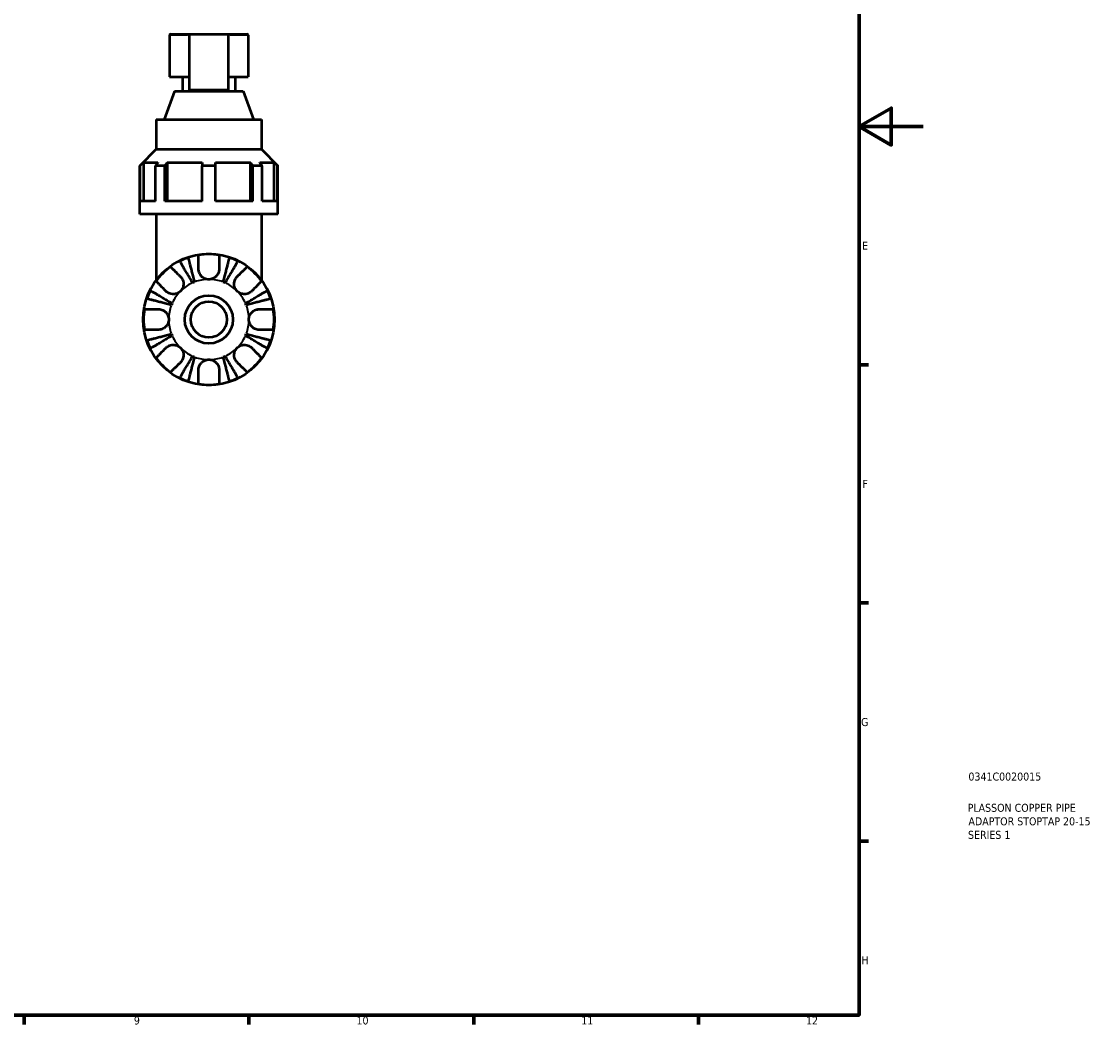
# Model space of a CAD drawing. Header units: millimetres. Extents: x 0 to 896, y 0 to 747.
# Tile 7 of 10: x 560 to 896, y 17 to 330. Entities that reach past the tile are written whole.
import ezdxf

# ---------------------------------------------------------------- set-up
doc = ezdxf.new("R2010")
doc.units = ezdxf.units.MM
for name, color, linetype, lineweight in [('Border (ISO)', 7, 'Continuous', 70), ('Title (ISO)', 7, 'Continuous', 50), ('Visible (ISO)', 7, 'Continuous', 50), ('Visible Narrow (ISO)', 7, 'Continuous', 35)]:
    doc.layers.add(name, color=color, linetype=linetype, lineweight=lineweight)
doc.styles.add('Note Text (ISO)', font='tahoma.ttf')

# ---------------------------------------------------------------- blocks, each defined once
blk = doc.blocks.new('Borders Default Border')
at = {"layer": 'Border (ISO)'}
for p, q in [((821, 222.75), (823.9, 222.75)), ((821, 148.5), (823.9, 148.5)), ((821, 74.25), (823.9, 74.25)), ((560.67, 20), (560.67, 17.1)), ((630.75, 20), (630.75, 17.1)), ((700.83, 20), (700.83, 17.1)), ((770.92, 20), (770.92, 17.1))]:
    blk.add_line(p, q, dxfattribs=at)
at = {"layer": 'Border (ISO)', "flags": 128}
for points in [[(20, 20), (20, 574), (821, 574), (821, 20), (20, 20)], [(841, 297), (821, 297), (831, 302.77), (831, 291.23), (821, 297)]]:
    blk.add_lwpolyline(points, dxfattribs=at)
at = {"layer": 'Border (ISO)', "color": 232, "true_color": 0xca0064, "char_height": 2.5, "attachment_point": 7, "style": 'Note Text (ISO)'}
for s, insert in [('E', (821.94, 258.63)), ('F', (822, 184.38)), ('G', (821.61, 110.08)), ('H', (821.74, 35.88)), ('9', (594.88, 17.05)), ('10', (664.29, 17.05)), ('11', (734.37, 17.1)), ('12', (804.46, 17.1))]:
    blk.add_mtext(s, dxfattribs=dict(at, insert=insert))
blk = doc.blocks.new('Title Blocks ISO')
at = {"layer": 'Title (ISO)', "color": 232, "true_color": 0xca0064, "style": 'Note Text (ISO)'}
for tag, p in [('PART_NUMBER_001', (34.08, 73.13)), ('DESCRIPTION_001', (33.84, 63.4)), ('DESCRIPTION_002', (34.09, 59.18)), ('DESCRIPTION_003', (33.96, 54.97))]:
    blk.add_attdef(tag, p, '', height=2.5, dxfattribs=at)

msp = doc.modelspace()

# ---------------------------------------------------------------- linework, layer by layer
at = {"layer": 'Visible (ISO)'}
for p, q in [((606.361, 325.877), (612.101, 325.877)), ((612.101, 325.877), (612.101, 308.522)), ((612.101, 325.877), (624.401, 325.877)), ((624.401, 308.522), (624.401, 325.877)), ((624.401, 325.877), (630.141, 325.877)), ((605.951, 325.467), (605.951, 312.527)), ((630.551, 325.467), (630.551, 312.527)), ((605.951, 312.527), (612.101, 312.527)), ((610.051, 312.527), (610.051, 308.077)), ((624.401, 312.527), (630.551, 312.527)), ((626.451, 312.527), (626.451, 308.077)), ((607.571, 308.077), (604.331, 299.177)), ((607.571, 308.077), (628.931, 308.077)), ((612.101, 308.522), (624.401, 308.522)), ((628.931, 308.077), (632.171, 299.177)), ((601.851, 299.177), (634.651, 299.177)), ((601.851, 299.177), (601.851, 289.927)), ((634.651, 299.177), (634.651, 289.927)), ((601.851, 289.927), (596.726, 284.802)), ((601.851, 289.927), (634.651, 289.927)), ((634.651, 289.927), (639.776, 284.802)), ((597.854, 285.827), (597.854, 273.777)), ((597.854, 285.827), (602.378, 285.827)), ((605.277, 285.827), (605.277, 273.777)), ((605.277, 285.827), (616.201, 285.827)), ((620.301, 285.827), (631.224, 285.827)), ((631.224, 273.777), (631.224, 285.827)), ((634.123, 285.827), (638.648, 285.827)), ((638.648, 273.777), (638.648, 285.827)), ((596.824, 284.802), (596.726, 284.802)), ((596.726, 269.677), (596.726, 284.802)), ((596.824, 273.777), (596.824, 284.802)), ((601.65, 273.777), (601.65, 284.802)), ((604.549, 284.802), (601.65, 284.802)), ((604.549, 273.777), (604.549, 284.802)), ((616.201, 273.777), (616.201, 284.802)), ((620.301, 284.802), (616.201, 284.802)), ((620.301, 273.777), (620.301, 284.802)), ((631.953, 273.777), (631.953, 284.802)), ((634.852, 284.802), (631.953, 284.802)), ((634.852, 273.777), (634.852, 284.802)), ((639.678, 273.777), (639.678, 284.802)), ((639.776, 284.802), (639.678, 284.802)), ((639.776, 269.677), (639.776, 284.802)), ((601.65, 273.777), (596.824, 273.777)), ((616.201, 273.777), (604.549, 273.777)), ((631.953, 273.777), (620.301, 273.777)), ((639.678, 273.777), (634.852, 273.777)), ((639.776, 269.677), (596.726, 269.677)), ((601.851, 269.677), (601.851, 249.177)), ((634.651, 269.677), (634.651, 249.177))]:
    msp.add_line(p, q, dxfattribs=at)
for radius in [20.5, 7.5, 5.625]:
    msp.add_circle((618.251, 236.877), radius, dxfattribs=at)
for centre, radius, start, end in [((606.361, 325.467), 0.41, 90, 180), ((630.141, 325.467), 0.41, 0, 90), ((618.251, 236.877), 20.338, 108.56594, 116.43406), ((618.251, 236.877), 20.338, 80.94758, 99.05242), ((618.251, 236.877), 20.338, 63.56594, 71.43406), ((618.251, 236.877), 20.338, 125.94758, 144.05242), ((618.251, 236.877), 20.338, 35.94758, 54.05242), ((618.251, 236.877), 12.5, 111.12477, 113.87523), ((618.251, 236.877), 12.5, 66.12477, 68.87523), ((618.251, 236.877), 20.338, 153.56594, 161.43406), ((618.251, 236.877), 20.338, 18.56594, 26.43406), ((618.251, 236.877), 12.5, 156.12477, 158.87523), ((618.251, 236.877), 12.5, 21.12477, 23.87523), ((618.251, 236.877), 20.338, 170.94758, 189.05242), ((618.251, 236.877), 20.338, 350.94758, 9.05242), ((618.251, 236.877), 12.5, 201.12477, 203.87523), ((618.251, 236.877), 12.5, 336.12477, 338.87523), ((618.251, 236.877), 20.338, 198.56594, 206.43406), ((618.251, 236.877), 20.338, 333.56594, 341.43406), ((618.251, 236.877), 12.5, 246.12477, 248.87523), ((618.251, 236.877), 12.5, 291.12477, 293.87523), ((618.251, 236.877), 20.338, 215.94758, 234.05242), ((618.251, 236.877), 20.338, 305.94758, 324.05242), ((618.251, 236.877), 20.338, 243.56594, 251.43406), ((618.251, 236.877), 20.338, 288.56594, 296.43406), ((618.251, 236.877), 20.338, 260.94758, 279.05242)]:
    msp.add_arc(centre, radius, start, end, dxfattribs=at)
for points, weights in [([(596.824, 284.802), (597.351, 285.328), (597.854, 285.827)], [1.46765641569, 1.50109242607, 1.53436807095]), ([(602.378, 285.827), (602.023, 285.328), (601.65, 284.802)], [1.53436807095, 1.50109242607, 1.46765641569]), ([(604.549, 284.802), (604.922, 285.328), (605.277, 285.827)], [1.46765641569, 1.50109242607, 1.53436807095]), ([(616.201, 285.827), (616.201, 285.328), (616.201, 284.802)], [1.53436807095, 1.50109242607, 1.46765641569]), ([(620.301, 284.802), (620.301, 285.328), (620.301, 285.827)], [1.46765641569, 1.50109242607, 1.53436807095]), ([(631.224, 285.827), (631.58, 285.328), (631.953, 284.802)], [1.53436807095, 1.50109242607, 1.46765641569]), ([(634.852, 284.802), (634.479, 285.328), (634.123, 285.827)], [1.46765641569, 1.50109242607, 1.53436807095]), ([(638.648, 285.827), (639.15, 285.328), (639.678, 284.802)], [1.53436807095, 1.50109242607, 1.46765641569])]:
    msp.add_rational_spline(points, weights, degree=2, dxfattribs=at)
for points, knots in [([(611.775, 256.157), (611.802, 256.056), (611.841, 255.902), (611.935, 255.54), (611.998, 255.296), (612.148, 254.715), (612.235, 254.378), (612.411, 253.7), (612.515, 253.297), (612.74, 252.428), (612.86, 251.963), (613.089, 251.076), (613.22, 250.572), (613.486, 249.544), (613.621, 249.018), (613.746, 248.537)], [0.1517793, 0.1517793, 0.1517793, 0.1517793, 0.2961661, 0.2961661, 0.4444368, 0.4444368, 0.5927075, 0.5927075, 0.7410306, 0.7410306, 0.8893538, 0.8893538, 1.0383556, 1.0383556, 1.1873575, 1.1873575, 1.1873575, 1.1873575]), ([(615.051, 252.577), (615.051, 252.902), (615.051, 253.229), (615.051, 253.996), (615.051, 254.418), (615.051, 255.124), (615.051, 255.472), (615.051, 256.074), (615.051, 256.327), (615.051, 256.7), (615.051, 256.858), (615.051, 256.963)], [4.03217579, 4.03217579, 4.03217579, 4.03217579, 4.13513094, 4.13513094, 4.28512034, 4.28512034, 4.43331426, 4.43331426, 4.58150818, 4.58150818, 4.72425651, 4.72425651, 4.72425651, 4.72425651]), ([(621.451, 256.963), (621.451, 256.856), (621.451, 256.697), (621.451, 256.319), (621.451, 256.064), (621.451, 255.456), (621.451, 255.104), (621.451, 254.396), (621.451, 253.974), (621.451, 253.215), (621.451, 252.895), (621.451, 252.577)], [0.15181312, 0.15181312, 0.15181312, 0.15181312, 0.29606056, 0.29606056, 0.44503351, 0.44503351, 0.59400646, 0.59400646, 0.74323773, 0.74323773, 0.84387145, 0.84387145, 0.84387145, 0.84387145]), ([(622.756, 248.537), (622.88, 249.019), (623.016, 249.545), (623.283, 250.574), (623.413, 251.078), (623.643, 251.966), (623.763, 252.432), (623.988, 253.301), (624.092, 253.705), (624.267, 254.382), (624.354, 254.718), (624.504, 255.298), (624.567, 255.542), (624.661, 255.903), (624.7, 256.056), (624.727, 256.157)], [3.5756593, 3.5756593, 3.5756593, 3.5756593, 3.7248146, 3.7248146, 3.8739699, 3.8739699, 4.0224453, 4.0224453, 4.1709208, 4.1709208, 4.3190383, 4.3190383, 4.4671558, 4.4671558, 4.6112434, 4.6112434, 4.6112434, 4.6112434]), ([(606.311, 253.342), (606.386, 253.267), (606.499, 253.155), (606.766, 252.887), (606.947, 252.707), (607.377, 252.277), (607.625, 252.028), (608.126, 251.527), (608.425, 251.229), (608.961, 250.692), (609.188, 250.466), (609.412, 250.242)], [0.15181312, 0.15181312, 0.15181312, 0.15181312, 0.29606056, 0.29606056, 0.44503351, 0.44503351, 0.59400646, 0.59400646, 0.74323773, 0.74323773, 0.84387145, 0.84387145, 0.84387145, 0.84387145]), ([(613.192, 248.308), (612.939, 248.736), (612.664, 249.204), (612.124, 250.121), (611.86, 250.569), (611.394, 251.359), (611.15, 251.773), (610.694, 252.547), (610.483, 252.907), (610.128, 253.509), (609.951, 253.809), (609.647, 254.325), (609.52, 254.541), (609.33, 254.863), (609.25, 254.999), (609.197, 255.089)], [3.5756593, 3.5756593, 3.5756593, 3.5756593, 3.7248146, 3.7248146, 3.8739699, 3.8739699, 4.0224453, 4.0224453, 4.1709208, 4.1709208, 4.3190383, 4.3190383, 4.4671558, 4.4671558, 4.6112434, 4.6112434, 4.6112434, 4.6112434]), ([(618.251, 249.377), (618.019, 249.377), (617.788, 249.403), (617.314, 249.507), (617.074, 249.591), (616.476, 249.883), (616.146, 250.133), (615.689, 250.641), (615.534, 250.866), (615.329, 251.261), (615.262, 251.422), (615.159, 251.738), (615.121, 251.892), (615.065, 252.225), (615.051, 252.402), (615.051, 252.577)], [0, 0, 0, 0, 0.06960453, 0.06960453, 0.14559569, 0.14559569, 0.26884906, 0.26884906, 0.35168426, 0.35168426, 0.40551291, 0.40551291, 0.45571277, 0.45571277, 0.51333093, 0.51333093, 0.51333093, 0.51333093]), ([(621.451, 252.577), (621.451, 252.544), (621.45, 252.511), (621.444, 252.296), (621.422, 252.113), (621.353, 251.778), (621.31, 251.626), (621.192, 251.303), (621.113, 251.134), (620.864, 250.706), (620.672, 250.462), (620.164, 249.984), (619.838, 249.772), (619.091, 249.461), (618.674, 249.377), (618.251, 249.377)], [-0.51941856, -0.51941856, -0.51941856, -0.51941856, -0.50814121, -0.50814121, -0.44746114, -0.44746114, -0.39689748, -0.39689748, -0.33842903, -0.33842903, -0.24344262, -0.24344262, -0.12683785, -0.12683785, 0, 0, 0, 0]), ([(627.305, 255.089), (627.251, 254.999), (627.171, 254.862), (626.981, 254.54), (626.853, 254.323), (626.549, 253.806), (626.372, 253.506), (626.017, 252.903), (625.805, 252.544), (625.35, 251.77), (625.106, 251.356), (624.641, 250.567), (624.377, 250.119), (623.838, 249.203), (623.562, 248.736), (623.31, 248.308)], [0.1517793, 0.1517793, 0.1517793, 0.1517793, 0.2961661, 0.2961661, 0.4444368, 0.4444368, 0.5927075, 0.5927075, 0.7410306, 0.7410306, 0.8893538, 0.8893538, 1.0383556, 1.0383556, 1.1873575, 1.1873575, 1.1873575, 1.1873575]), ([(627.09, 250.242), (627.319, 250.471), (627.55, 250.702), (628.092, 251.245), (628.391, 251.543), (628.89, 252.042), (629.137, 252.289), (629.562, 252.714), (629.741, 252.893), (630.005, 253.157), (630.116, 253.268), (630.19, 253.342)], [4.03217579, 4.03217579, 4.03217579, 4.03217579, 4.13513094, 4.13513094, 4.28512034, 4.28512034, 4.43331426, 4.43331426, 4.58150818, 4.58150818, 4.72425651, 4.72425651, 4.72425651, 4.72425651]), ([(604.887, 245.716), (604.657, 245.946), (604.426, 246.177), (603.884, 246.719), (603.585, 247.018), (603.086, 247.517), (602.839, 247.763), (602.414, 248.189), (602.235, 248.368), (601.971, 248.631), (601.86, 248.743), (601.786, 248.817)], [4.03217579, 4.03217579, 4.03217579, 4.03217579, 4.13513094, 4.13513094, 4.28512034, 4.28512034, 4.43331426, 4.43331426, 4.58150818, 4.58150818, 4.72425651, 4.72425651, 4.72425651, 4.72425651]), ([(609.412, 250.242), (609.512, 250.142), (609.606, 250.035), (609.817, 249.757), (609.928, 249.58), (610.112, 249.205), (610.187, 249.008), (610.316, 248.524), (610.353, 248.233), (610.344, 247.535), (610.262, 247.135), (609.947, 246.37), (609.711, 246.015), (609.412, 245.716)], [-0.51605321, -0.51605321, -0.51605321, -0.51605321, -0.46927389, -0.46927389, -0.40272959, -0.40272959, -0.33754407, -0.33754407, -0.24860938, -0.24860938, -0.12674173, -0.12674173, 0, 0, 0, 0]), ([(627.09, 245.716), (626.942, 245.864), (626.809, 246.025), (626.569, 246.384), (626.465, 246.582), (626.255, 247.106), (626.18, 247.441), (626.139, 248.097), (626.166, 248.41), (626.288, 248.924), (626.358, 249.127), (626.534, 249.509), (626.638, 249.686), (626.858, 249.991), (626.97, 250.122), (627.09, 250.242)], [0, 0, 0, 0, 0.0626039, 0.0626039, 0.12946018, 0.12946018, 0.23227607, 0.23227607, 0.32766079, 0.32766079, 0.39439512, 0.39439512, 0.45981717, 0.45981717, 0.51643089, 0.51643089, 0.51643089, 0.51643089]), ([(634.716, 248.817), (634.642, 248.743), (634.53, 248.631), (634.267, 248.368), (634.088, 248.189), (633.662, 247.763), (633.416, 247.517), (632.917, 247.018), (632.618, 246.719), (632.076, 246.177), (631.844, 245.946), (631.615, 245.716)], [0.1517835, 0.1517835, 0.1517835, 0.1517835, 0.29453183, 0.29453183, 0.44272575, 0.44272575, 0.59091966, 0.59091966, 0.74090906, 0.74090906, 0.84386421, 0.84386421, 0.84386421, 0.84386421]), ([(600.039, 245.931), (600.129, 245.878), (600.265, 245.798), (600.587, 245.609), (600.804, 245.481), (601.32, 245.177), (601.619, 245.001), (602.222, 244.646), (602.581, 244.434), (603.355, 243.978), (603.769, 243.734), (604.559, 243.269), (605.008, 243.005), (605.924, 242.465), (606.392, 242.189), (606.82, 241.937)], [0.1517734, 0.1517734, 0.1517734, 0.1517734, 0.2958609, 0.2958609, 0.4439785, 0.4439785, 0.592096, 0.592096, 0.7405715, 0.7405715, 0.8890469, 0.8890469, 1.0382022, 1.0382022, 1.1873575, 1.1873575, 1.1873575, 1.1873575]), ([(609.412, 245.716), (609.264, 245.569), (609.103, 245.436), (608.744, 245.196), (608.547, 245.092), (608.022, 244.882), (607.687, 244.806), (607.031, 244.766), (606.718, 244.793), (606.204, 244.914), (606.001, 244.985), (605.619, 245.161), (605.443, 245.265), (605.137, 245.485), (605.006, 245.596), (604.887, 245.716)], [0, 0, 0, 0, 0.0626039, 0.0626039, 0.12946018, 0.12946018, 0.23227607, 0.23227607, 0.32766079, 0.32766079, 0.39439512, 0.39439512, 0.45981717, 0.45981717, 0.51643089, 0.51643089, 0.51643089, 0.51643089]), ([(631.615, 245.716), (631.516, 245.617), (631.409, 245.523), (631.131, 245.311), (630.954, 245.201), (630.578, 245.016), (630.382, 244.942), (629.897, 244.813), (629.607, 244.776), (628.909, 244.784), (628.508, 244.866), (627.743, 245.181), (627.388, 245.418), (627.09, 245.716)], [-0.51605321, -0.51605321, -0.51605321, -0.51605321, -0.46927389, -0.46927389, -0.40272959, -0.40272959, -0.33754407, -0.33754407, -0.24860938, -0.24860938, -0.12674173, -0.12674173, 0, 0, 0, 0]), ([(629.681, 241.937), (630.11, 242.189), (630.578, 242.465), (631.494, 243.005), (631.942, 243.269), (632.732, 243.734), (633.147, 243.978), (633.921, 244.434), (634.28, 244.646), (634.883, 245.001), (635.182, 245.177), (635.698, 245.481), (635.915, 245.609), (636.236, 245.798), (636.372, 245.878), (636.463, 245.931)], [3.5756593, 3.5756593, 3.5756593, 3.5756593, 3.7248146, 3.7248146, 3.8739699, 3.8739699, 4.0224453, 4.0224453, 4.1709208, 4.1709208, 4.3190383, 4.3190383, 4.4671558, 4.4671558, 4.6112434, 4.6112434, 4.6112434, 4.6112434]), ([(606.591, 241.382), (606.11, 241.507), (605.584, 241.643), (604.554, 241.909), (604.05, 242.04), (603.162, 242.269), (602.697, 242.39), (601.827, 242.614), (601.424, 242.719), (600.746, 242.894), (600.41, 242.981), (599.83, 243.131), (599.587, 243.194), (599.226, 243.287), (599.073, 243.327), (598.971, 243.353)], [3.5756593, 3.5756593, 3.5756593, 3.5756593, 3.7248146, 3.7248146, 3.8739699, 3.8739699, 4.0224453, 4.0224453, 4.1709208, 4.1709208, 4.3190383, 4.3190383, 4.4671558, 4.4671558, 4.6112434, 4.6112434, 4.6112434, 4.6112434]), ([(637.531, 243.353), (637.429, 243.327), (637.276, 243.287), (636.915, 243.194), (636.671, 243.131), (636.092, 242.981), (635.755, 242.894), (635.078, 242.719), (634.674, 242.614), (633.805, 242.39), (633.339, 242.269), (632.452, 242.04), (631.948, 241.909), (630.918, 241.643), (630.392, 241.507), (629.911, 241.382)], [0.1517734, 0.1517734, 0.1517734, 0.1517734, 0.2958609, 0.2958609, 0.4439785, 0.4439785, 0.592096, 0.592096, 0.7405715, 0.7405715, 0.8890469, 0.8890469, 1.0382022, 1.0382022, 1.1873575, 1.1873575, 1.1873575, 1.1873575]), ([(598.166, 240.077), (598.271, 240.077), (598.428, 240.077), (598.801, 240.077), (599.054, 240.077), (599.656, 240.077), (600.005, 240.077), (600.71, 240.077), (601.133, 240.077), (601.9, 240.077), (602.227, 240.077), (602.551, 240.077)], [0.1517835, 0.1517835, 0.1517835, 0.1517835, 0.29453183, 0.29453183, 0.44272575, 0.44272575, 0.59091966, 0.59091966, 0.74090906, 0.74090906, 0.84386421, 0.84386421, 0.84386421, 0.84386421]), ([(602.551, 240.077), (602.687, 240.077), (602.824, 240.069), (603.169, 240.024), (603.376, 239.977), (603.777, 239.841), (603.97, 239.754), (604.405, 239.502), (604.636, 239.323), (605.123, 238.823), (605.349, 238.482), (605.667, 237.718), (605.751, 237.3), (605.751, 236.877)], [-0.5159245, -0.5159245, -0.5159245, -0.5159245, -0.47074715, -0.47074715, -0.40311077, -0.40311077, -0.33740557, -0.33740557, -0.24866964, -0.24866964, -0.12673966, -0.12673966, 0, 0, 0, 0]), ([(630.751, 236.877), (630.751, 237.282), (630.827, 237.682), (631.103, 238.378), (631.281, 238.675), (631.713, 239.188), (631.958, 239.401), (632.414, 239.693), (632.611, 239.791), (633.009, 239.943), (633.209, 239.997), (633.591, 240.063), (633.772, 240.077), (633.951, 240.077)], [-2.21111993, -2.21111993, -2.21111993, -2.21111993, -2.0898399, -2.0898399, -1.98614814, -1.98614814, -1.88775858, -1.88775858, -1.81973063, -1.81973063, -1.75376732, -1.75376732, -1.69399568, -1.69399568, -1.69399568, -1.69399568]), ([(633.951, 240.077), (634.275, 240.077), (634.602, 240.077), (635.369, 240.077), (635.792, 240.077), (636.497, 240.077), (636.846, 240.077), (637.448, 240.077), (637.7, 240.077), (638.073, 240.077), (638.231, 240.077), (638.336, 240.077)], [4.03217579, 4.03217579, 4.03217579, 4.03217579, 4.13513094, 4.13513094, 4.28512034, 4.28512034, 4.43331426, 4.43331426, 4.58150818, 4.58150818, 4.72425651, 4.72425651, 4.72425651, 4.72425651]), ([(605.751, 236.877), (605.751, 236.473), (605.674, 236.073), (605.398, 235.377), (605.22, 235.08), (604.789, 234.567), (604.544, 234.354), (604.087, 234.062), (603.891, 233.964), (603.493, 233.812), (603.293, 233.758), (602.911, 233.692), (602.73, 233.677), (602.551, 233.677)], [-2.21111993, -2.21111993, -2.21111993, -2.21111993, -2.0898399, -2.0898399, -1.98614814, -1.98614814, -1.88775858, -1.88775858, -1.81973063, -1.81973063, -1.75376732, -1.75376732, -1.69399568, -1.69399568, -1.69399568, -1.69399568]), ([(633.951, 233.677), (633.815, 233.677), (633.677, 233.686), (633.333, 233.731), (633.126, 233.778), (632.725, 233.914), (632.532, 234.001), (632.097, 234.253), (631.866, 234.432), (631.378, 234.932), (631.153, 235.273), (630.835, 236.037), (630.751, 236.455), (630.751, 236.877)], [-0.5159245, -0.5159245, -0.5159245, -0.5159245, -0.47074715, -0.47074715, -0.40311077, -0.40311077, -0.33740557, -0.33740557, -0.24866964, -0.24866964, -0.12673966, -0.12673966, 0, 0, 0, 0]), ([(602.551, 233.677), (602.227, 233.677), (601.9, 233.677), (601.133, 233.677), (600.71, 233.677), (600.005, 233.677), (599.656, 233.677), (599.054, 233.677), (598.801, 233.677), (598.428, 233.677), (598.271, 233.677), (598.166, 233.677)], [4.03217579, 4.03217579, 4.03217579, 4.03217579, 4.13513094, 4.13513094, 4.28512034, 4.28512034, 4.43331426, 4.43331426, 4.58150818, 4.58150818, 4.72425651, 4.72425651, 4.72425651, 4.72425651]), ([(598.971, 230.402), (599.073, 230.428), (599.226, 230.468), (599.587, 230.561), (599.83, 230.624), (600.41, 230.774), (600.746, 230.861), (601.424, 231.036), (601.827, 231.141), (602.697, 231.365), (603.162, 231.486), (604.05, 231.715), (604.554, 231.846), (605.584, 232.112), (606.11, 232.248), (606.591, 232.372)], [0.1517734, 0.1517734, 0.1517734, 0.1517734, 0.2958609, 0.2958609, 0.4439785, 0.4439785, 0.592096, 0.592096, 0.7405715, 0.7405715, 0.8890469, 0.8890469, 1.0382022, 1.0382022, 1.1873575, 1.1873575, 1.1873575, 1.1873575]), ([(606.82, 231.818), (606.392, 231.566), (605.924, 231.29), (605.008, 230.75), (604.559, 230.486), (603.769, 230.021), (603.355, 229.777), (602.581, 229.321), (602.222, 229.109), (601.619, 228.754), (601.32, 228.578), (600.804, 228.274), (600.587, 228.146), (600.265, 227.957), (600.129, 227.877), (600.039, 227.823)], [3.5756593, 3.5756593, 3.5756593, 3.5756593, 3.7248146, 3.7248146, 3.8739699, 3.8739699, 4.0224453, 4.0224453, 4.1709208, 4.1709208, 4.3190383, 4.3190383, 4.4671558, 4.4671558, 4.6112434, 4.6112434, 4.6112434, 4.6112434]), ([(636.463, 227.823), (636.372, 227.877), (636.236, 227.957), (635.915, 228.146), (635.698, 228.274), (635.182, 228.578), (634.883, 228.754), (634.28, 229.109), (633.921, 229.321), (633.147, 229.777), (632.732, 230.021), (631.942, 230.486), (631.494, 230.75), (630.578, 231.29), (630.11, 231.566), (629.681, 231.818)], [0.1517734, 0.1517734, 0.1517734, 0.1517734, 0.2958609, 0.2958609, 0.4439785, 0.4439785, 0.592096, 0.592096, 0.7405715, 0.7405715, 0.8890469, 0.8890469, 1.0382022, 1.0382022, 1.1873575, 1.1873575, 1.1873575, 1.1873575]), ([(629.911, 232.372), (630.392, 232.248), (630.918, 232.112), (631.948, 231.846), (632.452, 231.715), (633.339, 231.486), (633.805, 231.365), (634.674, 231.141), (635.078, 231.036), (635.755, 230.861), (636.092, 230.774), (636.671, 230.624), (636.915, 230.561), (637.276, 230.468), (637.429, 230.428), (637.531, 230.402)], [3.5756593, 3.5756593, 3.5756593, 3.5756593, 3.7248146, 3.7248146, 3.8739699, 3.8739699, 4.0224453, 4.0224453, 4.1709208, 4.1709208, 4.3190383, 4.3190383, 4.4671558, 4.4671558, 4.6112434, 4.6112434, 4.6112434, 4.6112434]), ([(638.336, 233.677), (638.231, 233.677), (638.073, 233.677), (637.7, 233.677), (637.448, 233.677), (636.846, 233.677), (636.497, 233.677), (635.792, 233.677), (635.369, 233.677), (634.602, 233.677), (634.275, 233.677), (633.951, 233.677)], [0.1517835, 0.1517835, 0.1517835, 0.1517835, 0.29453183, 0.29453183, 0.44272575, 0.44272575, 0.59091966, 0.59091966, 0.74090906, 0.74090906, 0.84386421, 0.84386421, 0.84386421, 0.84386421]), ([(604.887, 228.039), (604.986, 228.138), (605.093, 228.232), (605.371, 228.444), (605.548, 228.554), (605.924, 228.739), (606.12, 228.813), (606.604, 228.942), (606.895, 228.979), (607.593, 228.971), (607.993, 228.889), (608.759, 228.574), (609.113, 228.337), (609.412, 228.039)], [-0.51605321, -0.51605321, -0.51605321, -0.51605321, -0.46927389, -0.46927389, -0.40272959, -0.40272959, -0.33754407, -0.33754407, -0.24860938, -0.24860938, -0.12674173, -0.12674173, 0, 0, 0, 0]), ([(627.09, 228.039), (627.237, 228.186), (627.399, 228.319), (627.757, 228.559), (627.955, 228.663), (628.479, 228.873), (628.815, 228.949), (629.47, 228.989), (629.784, 228.962), (630.298, 228.841), (630.501, 228.77), (630.882, 228.594), (631.059, 228.49), (631.364, 228.27), (631.495, 228.159), (631.615, 228.039)], [0, 0, 0, 0, 0.0626039, 0.0626039, 0.12946018, 0.12946018, 0.23227607, 0.23227607, 0.32766079, 0.32766079, 0.39439512, 0.39439512, 0.45981717, 0.45981717, 0.51643089, 0.51643089, 0.51643089, 0.51643089]), ([(601.786, 224.938), (601.86, 225.012), (601.971, 225.123), (602.235, 225.387), (602.414, 225.566), (602.839, 225.992), (603.086, 226.238), (603.585, 226.737), (603.884, 227.036), (604.426, 227.578), (604.657, 227.809), (604.887, 228.039)], [0.1517835, 0.1517835, 0.1517835, 0.1517835, 0.29453183, 0.29453183, 0.44272575, 0.44272575, 0.59091966, 0.59091966, 0.74090906, 0.74090906, 0.84386421, 0.84386421, 0.84386421, 0.84386421]), ([(609.197, 218.666), (609.25, 218.756), (609.33, 218.892), (609.52, 219.214), (609.647, 219.43), (609.951, 219.946), (610.128, 220.246), (610.483, 220.848), (610.694, 221.208), (611.15, 221.981), (611.394, 222.396), (611.86, 223.186), (612.124, 223.634), (612.664, 224.551), (612.939, 225.019), (613.192, 225.447)], [0.1517734, 0.1517734, 0.1517734, 0.1517734, 0.2958609, 0.2958609, 0.4439785, 0.4439785, 0.592096, 0.592096, 0.7405715, 0.7405715, 0.8890469, 0.8890469, 1.0382022, 1.0382022, 1.1873575, 1.1873575, 1.1873575, 1.1873575]), ([(609.412, 228.039), (609.56, 227.891), (609.692, 227.729), (609.932, 227.371), (610.037, 227.173), (610.247, 226.649), (610.322, 226.314), (610.363, 225.658), (610.335, 225.344), (610.214, 224.831), (610.144, 224.627), (609.968, 224.246), (609.864, 224.069), (609.644, 223.764), (609.532, 223.633), (609.412, 223.513)], [0, 0, 0, 0, 0.0626039, 0.0626039, 0.12946018, 0.12946018, 0.23227607, 0.23227607, 0.32766079, 0.32766079, 0.39439512, 0.39439512, 0.45981717, 0.45981717, 0.51643089, 0.51643089, 0.51643089, 0.51643089]), ([(613.746, 225.218), (613.621, 224.737), (613.486, 224.211), (613.22, 223.183), (613.089, 222.679), (612.86, 221.792), (612.74, 221.327), (612.515, 220.458), (612.411, 220.055), (612.235, 219.377), (612.148, 219.04), (611.998, 218.459), (611.935, 218.215), (611.841, 217.853), (611.802, 217.699), (611.775, 217.598)], [3.5756593, 3.5756593, 3.5756593, 3.5756593, 3.7246612, 3.7246612, 3.873663, 3.873663, 4.0219862, 4.0219862, 4.1703093, 4.1703093, 4.31858, 4.31858, 4.4668507, 4.4668507, 4.6112375, 4.6112375, 4.6112375, 4.6112375]), ([(624.727, 217.598), (624.7, 217.699), (624.661, 217.852), (624.567, 218.213), (624.504, 218.457), (624.354, 219.037), (624.267, 219.373), (624.092, 220.05), (623.988, 220.454), (623.763, 221.323), (623.643, 221.789), (623.413, 222.677), (623.283, 223.181), (623.016, 224.21), (622.88, 224.736), (622.756, 225.218)], [0.1517734, 0.1517734, 0.1517734, 0.1517734, 0.2958609, 0.2958609, 0.4439785, 0.4439785, 0.592096, 0.592096, 0.7405715, 0.7405715, 0.8890469, 0.8890469, 1.0382022, 1.0382022, 1.1873575, 1.1873575, 1.1873575, 1.1873575]), ([(623.31, 225.447), (623.562, 225.019), (623.838, 224.552), (624.377, 223.636), (624.641, 223.188), (625.106, 222.399), (625.35, 221.985), (625.805, 221.211), (626.017, 220.852), (626.372, 220.249), (626.549, 219.949), (626.853, 219.432), (626.981, 219.215), (627.171, 218.893), (627.251, 218.756), (627.305, 218.666)], [3.5756593, 3.5756593, 3.5756593, 3.5756593, 3.7246612, 3.7246612, 3.873663, 3.873663, 4.0219862, 4.0219862, 4.1703093, 4.1703093, 4.31858, 4.31858, 4.4668507, 4.4668507, 4.6112375, 4.6112375, 4.6112375, 4.6112375]), ([(627.09, 223.513), (626.99, 223.613), (626.896, 223.72), (626.684, 223.997), (626.574, 224.174), (626.389, 224.55), (626.315, 224.747), (626.186, 225.231), (626.149, 225.522), (626.158, 226.22), (626.239, 226.62), (626.555, 227.385), (626.791, 227.74), (627.09, 228.039)], [-0.51605321, -0.51605321, -0.51605321, -0.51605321, -0.46927389, -0.46927389, -0.40272959, -0.40272959, -0.33754407, -0.33754407, -0.24860938, -0.24860938, -0.12674173, -0.12674173, 0, 0, 0, 0]), ([(631.615, 228.039), (631.84, 227.814), (632.066, 227.588), (632.603, 227.051), (632.901, 226.753), (633.402, 226.252), (633.651, 226.003), (634.08, 225.574), (634.261, 225.393), (634.528, 225.126), (634.641, 225.013), (634.716, 224.938)], [4.03216887, 4.03216887, 4.03216887, 4.03216887, 4.13280259, 4.13280259, 4.28203385, 4.28203385, 4.4310068, 4.4310068, 4.57997975, 4.57997975, 4.7242272, 4.7242272, 4.7242272, 4.7242272]), ([(609.412, 223.513), (609.183, 223.284), (608.952, 223.053), (608.409, 222.51), (608.11, 222.212), (607.612, 221.713), (607.365, 221.466), (606.94, 221.041), (606.761, 220.862), (606.497, 220.598), (606.386, 220.487), (606.311, 220.412)], [4.03217579, 4.03217579, 4.03217579, 4.03217579, 4.13513094, 4.13513094, 4.28512034, 4.28512034, 4.43331426, 4.43331426, 4.58150818, 4.58150818, 4.72425651, 4.72425651, 4.72425651, 4.72425651]), ([(615.051, 221.177), (615.051, 221.313), (615.06, 221.451), (615.104, 221.796), (615.152, 222.002), (615.288, 222.404), (615.375, 222.597), (615.627, 223.032), (615.806, 223.263), (616.305, 223.75), (616.646, 223.976), (617.41, 224.294), (617.828, 224.377), (618.251, 224.377)], [-0.5159245, -0.5159245, -0.5159245, -0.5159245, -0.47074715, -0.47074715, -0.40311077, -0.40311077, -0.33740557, -0.33740557, -0.24866964, -0.24866964, -0.12673966, -0.12673966, 0, 0, 0, 0]), ([(618.251, 224.377), (618.655, 224.377), (619.055, 224.301), (619.751, 224.025), (620.049, 223.847), (620.561, 223.416), (620.775, 223.171), (621.067, 222.714), (621.165, 222.518), (621.316, 222.119), (621.37, 221.92), (621.436, 221.537), (621.451, 221.356), (621.451, 221.177)], [-2.21111993, -2.21111993, -2.21111993, -2.21111993, -2.0898399, -2.0898399, -1.98614814, -1.98614814, -1.88775858, -1.88775858, -1.81973063, -1.81973063, -1.75376732, -1.75376732, -1.69399568, -1.69399568, -1.69399568, -1.69399568]), ([(630.19, 220.412), (630.116, 220.487), (630.005, 220.598), (629.741, 220.862), (629.562, 221.041), (629.137, 221.466), (628.89, 221.713), (628.391, 222.212), (628.092, 222.51), (627.55, 223.053), (627.319, 223.284), (627.09, 223.513)], [0.1517835, 0.1517835, 0.1517835, 0.1517835, 0.29453183, 0.29453183, 0.44272575, 0.44272575, 0.59091966, 0.59091966, 0.74090906, 0.74090906, 0.84386421, 0.84386421, 0.84386421, 0.84386421]), ([(615.051, 216.792), (615.051, 216.897), (615.051, 217.055), (615.051, 217.428), (615.051, 217.681), (615.051, 218.282), (615.051, 218.631), (615.051, 219.337), (615.051, 219.759), (615.051, 220.526), (615.051, 220.853), (615.051, 221.177)], [0.1517835, 0.1517835, 0.1517835, 0.1517835, 0.29453183, 0.29453183, 0.44272575, 0.44272575, 0.59091966, 0.59091966, 0.74090906, 0.74090906, 0.84386421, 0.84386421, 0.84386421, 0.84386421]), ([(621.451, 221.177), (621.451, 220.86), (621.451, 220.54), (621.451, 219.781), (621.451, 219.359), (621.451, 218.651), (621.451, 218.299), (621.451, 217.691), (621.451, 217.436), (621.451, 217.058), (621.451, 216.899), (621.451, 216.792)], [4.03216887, 4.03216887, 4.03216887, 4.03216887, 4.13280259, 4.13280259, 4.28203385, 4.28203385, 4.4310068, 4.4310068, 4.57997975, 4.57997975, 4.7242272, 4.7242272, 4.7242272, 4.7242272])]:
    msp.add_open_spline(points, degree=3, knots=knots, dxfattribs=at)
at = {"layer": 'Visible Narrow (ISO)'}
for p, q in [((611.552, 325.467), (605.968, 325.467)), ((630.534, 325.467), (624.95, 325.467))]:
    msp.add_line(p, q, dxfattribs=at)
for start, end in [(91.05624, 110.06853), (69.93147, 88.94376), (136.05624, 155.06853), (114.93147, 133.94376), (46.05624, 65.06853), (24.93147, 43.94376), (159.93147, 178.94376), (1.05624, 20.06853), (181.05624, 200.06853), (339.93147, 358.94376), (204.93147, 223.94376), (316.05624, 335.06853), (226.05624, 245.06853), (249.93147, 268.94376), (271.05624, 290.06853), (294.93147, 313.94376)]:
    msp.add_arc((618.251, 236.877), 12.5, start, end, dxfattribs=at)

# ---------------------------------------------------------------- block references
msp.add_blockref('Borders Default Border', (0, 0))
msp.add_blockref('Title Blocks ISO', (821, 20)).add_auto_attribs({'PART_NUMBER_001': '0341C0020015', 'DESCRIPTION_001': 'PLASSON COPPER PIPE', 'DESCRIPTION_002': 'ADAPTOR STOPTAP 20-15', 'DESCRIPTION_003': 'SERIES 1'})

doc.saveas('drawing.dxf')
